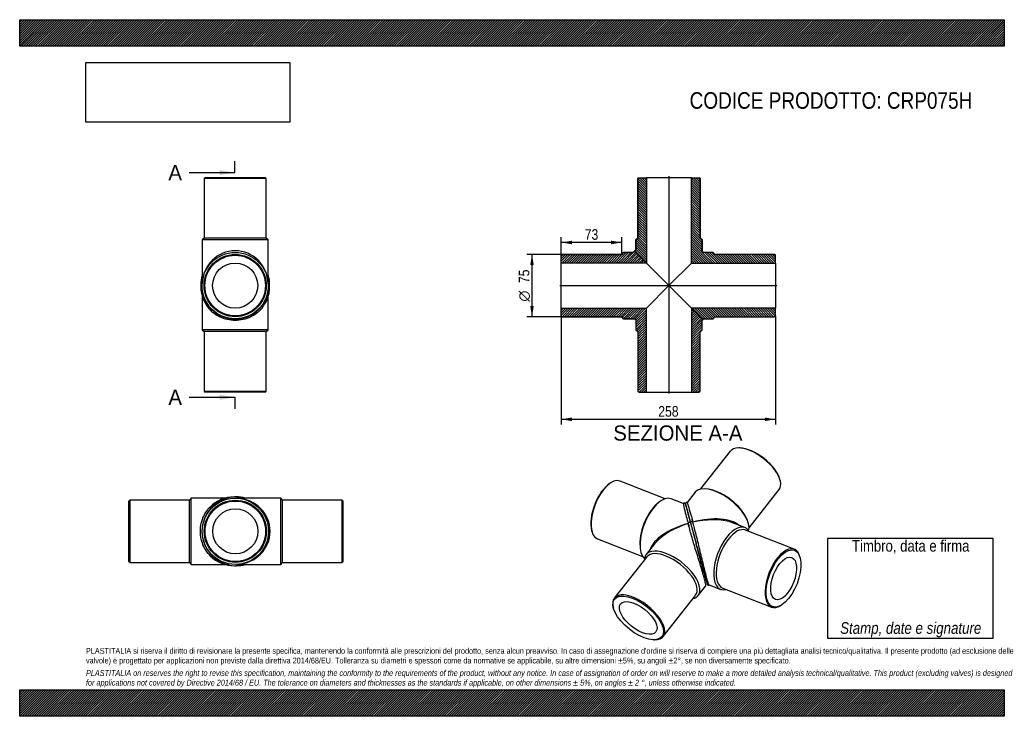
# Model space of a CAD drawing. Header units: millimetres. Extents: x 0 to 1188, y 0 to 840.
import ezdxf
from ezdxf.enums import TextEntityAlignment as Align
from ezdxf.lldxf.tags import DXFTag

# ---------------------------------------------------------------- set-up
doc = ezdxf.new("R2010")
doc.units = ezdxf.units.MM
doc.header["$LTSCALE"] = 4
for name, color, linetype in [('CRP075H', 7, 'Continuous'), ('CRP075H_MIR', 7, 'Continuous'), ('Default', 7, 'Continuous'), ('DV3_Default', 7, 'Continuous')]:
    doc.layers.add(name, color=color, linetype=linetype)
doc.styles.add('SEACAD_Arial_Narrow', font='ARIALN.TTF')
doc.styles.add('SEACAD_Solid_Edge_ANSI', font='seans.ttf')
doc.styles.add('SEACAD_Solid_Edge_ANSI1_Symbols', font='semeca1.ttf')
tags = doc.linetypes.add('CENTER2', pattern=[28.575, 19.05, -3.175, 3.175, -3.175]).pattern_tags.tags
tags[10:11] = [DXFTag(74, 4), DXFTag(75, 0), DXFTag(340, '0'), DXFTag(46, 0.0), DXFTag(50, 0.0), DXFTag(44, 0.0), DXFTag(45, 0.0)]
tags[8:9] = [DXFTag(74, 4), DXFTag(75, 0), DXFTag(340, '0'), DXFTag(46, 0.0), DXFTag(50, 0.0), DXFTag(44, 0.0), DXFTag(45, 0.0)]
tags[6:7] = [DXFTag(74, 4), DXFTag(75, 0), DXFTag(340, '0'), DXFTag(46, 0.0), DXFTag(50, 0.0), DXFTag(44, 0.0), DXFTag(45, 0.0)]
tags[4:5] = [DXFTag(74, 4), DXFTag(75, 0), DXFTag(340, '0'), DXFTag(46, 0.0), DXFTag(50, 0.0), DXFTag(44, 0.0), DXFTag(45, 0.0)]
doc.dimstyles.new('Plastitalia', dxfattribs={"dimtxt": 12.8, "dimasz": 12.8, "dimexe": 6.4, "dimexo": 0, "dimgap": 3.2, "dimtad": 1, "dimdec": 0, "dimtxsty": 'SEACAD_Arial_Narrow', "dimblk1": '_SE_FILLED', "dimblk2": '_SE_FILLED', "dimsah": 1, "dimcen": 6.4, "dimadec": 0, "dimazin": 0, "dimtfac": 0.7, "dimtdec": 1, "dimtmove": 0, "dimatfit": 3, "dimfxl": 1, "dimtolj": 1, "dimarcsym": 0})
picture_1 = doc.add_image_def('image1.jpg', size_in_pixel=(4302, 1260))

# ---------------------------------------------------------------- blocks, each defined once
blk = doc.blocks.new('SE')
at = {"layer": 'CRP075H', "color": 7, "linetype": 'Continuous'}
for p, q in [((220, 507.3), (220, 465.9)), ((300, 465.9), (300, 507.3)), ((300, 465.9), (220, 465.9)), ((220, 465.9), (222.5, 463.9)), ((297.5, 463.9), (222.5, 463.9)), ((222.5, 463.9), (222.5, 391.9)), ((297.5, 463.9), (300, 465.9)), ((297.5, 391.9), (297.5, 463.9)), ((222.5, 391.9), (297.5, 391.9)), ((222.5, 391.9), (223.5, 390.9)), ((296.5, 390.9), (223.5, 390.9)), ((296.5, 390.9), (297.5, 391.9))]:
    blk.add_line(p, q, dxfattribs=at)
for centre, start, end in [((260, 519), 177.8629, 180.8429), ((260, 518.4), 180.0054, 226.0197), ((260.1, 518.4), 315.428, 359.9944), ((260, 519), 359.1571, 2.2027)]:
    blk.add_arc(centre, 41.5, start, end, dxfattribs=at)
for centre, major_axis, start_param, end_param in [((220, 518.4), (1.5, 0), 2.988963, 3.143587), ((300, 518.4), (-1.5, 0), 3.139598, 3.317036)]:
    blk.add_ellipse(centre, major_axis=major_axis, ratio=0.707107, start_param=start_param, end_param=end_param, dxfattribs=at)
blk.add_open_spline([(289.6, 489.2), (288.4, 488), (287.1, 486.8), (283.4, 484.1), (281, 482.6), (275.7, 480.1), (272.7, 479.1), (266.5, 477.7), (263.3, 477.3), (256.8, 477.3), (253.6, 477.7), (247.4, 479), (244.5, 480.1), (239.1, 482.6), (236.7, 484), (233.3, 486.6), (232.2, 487.5), (231.2, 488.5)], degree=3, knots=[0.2707126, 0.2707126, 0.2707126, 0.2707126, 0.3125, 0.3125, 0.375, 0.375, 0.4375, 0.4375, 0.5, 0.5, 0.5625, 0.5625, 0.625, 0.625, 0.6875, 0.6875, 0.7212493, 0.7212493, 0.7212493, 0.7212493], dxfattribs=at)
at = {"layer": 'CRP075H_MIR', "color": 7, "linetype": 'Continuous'}
for p, q in [((223.5, 649.4), (222.5, 648.4)), ((297.5, 648.4), (222.5, 648.4)), ((222.5, 648.4), (222.5, 576.4)), ((296.5, 649.4), (223.5, 649.4)), ((297.5, 648.4), (296.5, 649.4)), ((297.5, 576.4), (297.5, 648.4)), ((222.5, 576.4), (220, 574.4)), ((300, 574.4), (220, 574.4)), ((220, 574.4), (220, 523.7)), ((297.5, 576.4), (222.5, 576.4)), ((300, 574.4), (297.5, 576.4)), ((300, 523.7), (300, 574.4)), ((220.1, 521.6), (220.1, 521.6)), ((220.1, 521.5), (220.1, 521.6)), ((300, 521.6), (300, 521.6)), ((300, 521.6), (300, 521.5))]:
    blk.add_line(p, q, dxfattribs=at)
for radius in [40, 37.5, 36.5, 27.2]:
    blk.add_circle((260, 519.4), radius, dxfattribs=at)
for centre, radius, start, end in [((260.8, 520.5), 42.3, 164.711, 180.0459), ((259.3, 520.5), 42.3, 359.9453, 15.2732), ((260, 520.5), 41.5, 179.9978, 0.0022)]:
    blk.add_arc(centre, radius, start, end, dxfattribs=at)
for centre, major_axis, ratio, start_param, end_param in [((260, 519.4), (0, -42), 0.952381, 1.622542, 4.660643), ((220, 520.5), (1.5, 0), 0.707107, 1.534202, 3.139601), ((300, 520.5), (-1.5, 0), 0.707107, 3.143584, 4.748983)]:
    blk.add_ellipse(centre, major_axis=major_axis, ratio=ratio, start_param=start_param, end_param=end_param, dxfattribs=at)
for points in [[(220, 523.7), (220, 523), (220.1, 522.3), (220.1, 521.6)], [(300, 521.6), (300, 522.3), (300, 523), (300, 523.7)]]:
    blk.add_open_spline(points, degree=3, dxfattribs=at)
blk = doc.blocks.new('SE1')
at = {"layer": 'CRP075H', "color": 7, "linetype": 'Continuous'}
for p, q in [((206.7, 263.1), (204.7, 260.6)), ((206.7, 183.1), (206.7, 263.1)), ((248.1, 263.1), (206.7, 263.1)), ((132.7, 260.6), (131.7, 259.6)), ((131.7, 186.6), (131.7, 259.6)), ((132.7, 260.6), (132.7, 185.6)), ((204.7, 260.6), (132.7, 260.6)), ((204.7, 185.6), (204.7, 260.6)), ((131.7, 186.6), (132.7, 185.6)), ((132.7, 185.6), (204.7, 185.6)), ((204.7, 185.6), (206.7, 183.1)), ((206.7, 183.1), (248.1, 183.1))]:
    blk.add_line(p, q, dxfattribs=at)
for centre, start, end in [((259.1, 223.1), 90.0054, 136.0197), ((259.7, 223.1), 87.8629, 90.8429), ((259.1, 223.1), 225.428, 269.9944), ((259.7, 223.1), 269.1571, 272.2027)]:
    blk.add_arc(centre, 41.5, start, end, dxfattribs=at)
for centre, major_axis, start_param, end_param in [((259.1, 263.1), (0, -1.5), 2.988963, 3.143587), ((259.1, 183.1), (0, 1.5), 3.139598, 3.317036)]:
    blk.add_ellipse(centre, major_axis=major_axis, ratio=0.707107, start_param=start_param, end_param=end_param, dxfattribs=at)
blk.add_open_spline([(230, 193.6), (228.8, 194.8), (227.6, 196.1), (224.8, 199.7), (223.3, 202.2), (220.8, 207.5), (219.8, 210.5), (218.4, 216.7), (218.1, 219.9), (218.1, 226.4), (218.4, 229.6), (219.8, 235.8), (220.8, 238.7), (223.3, 244.1), (224.8, 246.5), (227.4, 249.9), (228.3, 250.9), (229.3, 252)], degree=3, knots=[0.2707126, 0.2707126, 0.2707126, 0.2707126, 0.3125, 0.3125, 0.375, 0.375, 0.4375, 0.4375, 0.5, 0.5, 0.5625, 0.5625, 0.625, 0.625, 0.6875, 0.6875, 0.7212493, 0.7212493, 0.7212493, 0.7212493], dxfattribs=at)
at = {"layer": 'CRP075H_MIR', "color": 7, "linetype": 'Continuous'}
for p, q in [((262.3, 263.1), (262.4, 263.1)), ((262.3, 263.1), (262.3, 263.1)), ((315.2, 263.1), (264.4, 263.1)), ((315.2, 183.1), (315.2, 263.1)), ((317.2, 260.6), (315.2, 263.1)), ((317.2, 185.6), (317.2, 260.6)), ((389.2, 260.6), (317.2, 260.6)), ((389.2, 185.6), (389.2, 260.6)), ((390.2, 259.6), (389.2, 260.6)), ((390.2, 186.6), (390.2, 259.6)), ((262.4, 183.2), (262.3, 183.2)), ((262.3, 183.2), (262.3, 183.2)), ((264.4, 183.1), (315.2, 183.1)), ((315.2, 183.1), (317.2, 185.6)), ((317.2, 185.6), (389.2, 185.6)), ((389.2, 185.6), (390.2, 186.6))]:
    blk.add_line(p, q, dxfattribs=at)
for radius in [40, 37.5, 36.5, 27.2]:
    blk.add_circle((260.2, 223.1), radius, dxfattribs=at)
for centre, radius, start, end in [((261.3, 223.1), 41.5, 89.9978, 270.0022), ((261.3, 222.3), 42.3, 74.711, 90.0459), ((261.3, 223.9), 42.3, 269.9453, 285.2732)]:
    blk.add_arc(centre, radius, start, end, dxfattribs=at)
for centre, major_axis, ratio, start_param, end_param in [((261.3, 263.1), (0, -1.5), 0.707107, 1.534202, 3.139601), ((260.2, 223.1), (-42, 0), 0.952381, 1.622542, 4.660643), ((261.3, 183.1), (0, 1.5), 0.707107, 3.143584, 4.748983)]:
    blk.add_ellipse(centre, major_axis=major_axis, ratio=ratio, start_param=start_param, end_param=end_param, dxfattribs=at)
for points in [[(264.4, 263.1), (263.8, 263.1), (263.1, 263.1), (262.4, 263.1)], [(262.4, 183.2), (263.1, 183.2), (263.8, 183.1), (264.4, 183.1)]]:
    blk.add_open_spline(points, degree=3, dxfattribs=at)
blk = doc.blocks.new('SE3')
at = {"color": 7, "linetype": 'Continuous', "style": 'SEACAD_Solid_Edge_ANSI'}
blk.add_text('A', height=18.4, dxfattribs=at).set_placement((179.4, 664.8), align=Align.TOP_LEFT)
blk = doc.blocks.new('SE4')
at = {"color": 7, "linetype": 'Continuous', "style": 'SEACAD_Solid_Edge_ANSI'}
blk.add_text('A', height=18.4, dxfattribs=at).set_placement((179.4, 393.9), align=Align.TOP_LEFT)
blk = doc.blocks.new('SEANNOT_GROUP')
at = {"linetype": 'Continuous'}
blk.add_hatch(color=7, dxfattribs=at).paths.add_polyline_path([(241.3, 652.6), (259.7, 655.6), (241.3, 658.7)])
at = {"color": 7, "linetype": 'Continuous'}
blk.add_lwpolyline([(204.5, 655.6), (259.7, 655.6)], dxfattribs=at)
blk = doc.blocks.new('SEANNOT_GROUP1')
at = {"linetype": 'Continuous'}
blk.add_hatch(color=7, dxfattribs=at).paths.add_polyline_path([(241.3, 381.6), (259.7, 384.7), (241.3, 387.8)])
at = {"color": 7, "linetype": 'Continuous'}
blk.add_lwpolyline([(204.5, 384.7), (259.7, 384.7)], dxfattribs=at)
blk = doc.blocks.new('SE2')
at = {"layer": 'Default', "color": 7, "linetype": 'CENTER2'}
for p, q in [((259.7, 655.6), (259.7, 669.4)), ((259.7, 384.7), (259.7, 370.9))]:
    blk.add_line(p, q, dxfattribs=at)
at = {"layer": 'Default', "color": 7, "linetype": 'CENTER2', "const_width": 0.0001}
blk.add_lwpolyline([(259.7, 655.6), (259.7, 384.7)], dxfattribs=at)
at = {"layer": 'Default'}
for name in ['SE3', 'SEANNOT_GROUP', 'SE4', 'SEANNOT_GROUP1']:
    blk.add_blockref(name, (0, 0), dxfattribs=at)
blk = doc.blocks.new('SE5')
at = {"layer": 'CRP075H', "linetype": 'Continuous'}
h = blk.add_hatch(dxfattribs=at)
h.set_pattern_fill('LINE', scale=0.62992, angle=45, style=0)
edge = h.paths.add_edge_path()
edge.add_line((654.4, 556.9), (653.4, 555.9))
edge.add_line((653.4, 555.9), (653.4, 546.6))
edge.add_line((653.4, 546.6), (756.2, 546.6))
edge.add_line((756.2, 546.6), (742.8, 560))
edge.add_spline(control_points=[(742.8, 560), (742.8, 560.1), (742.6, 560.2), (742.4, 560.3), (742.3, 560.4), (742.1, 560.4), (741.9, 560.5), (741.7, 560.5), (741.6, 560.4), (741.3, 560.4), (741.2, 560.3), (741, 560.2), (740.9, 560.1), (740.7, 560), (740.6, 559.9), (740.5, 559.7), (740.4, 559.6), (740.4, 559.4)], knot_values=[0, 0, 0, 0, 0.125, 0.125, 0.25, 0.25, 0.375, 0.375, 0.5, 0.5, 0.625, 0.625, 0.75, 0.75, 0.875, 0.875, 1, 1, 1, 1], degree=3, periodic=0)
edge.add_line((740.4, 559.4), (728.4, 559.4))
edge.add_line((728.4, 559.4), (726.4, 556.9))
edge.add_line((726.4, 556.9), (654.4, 556.9))
h = blk.add_hatch(dxfattribs=at)
h.set_pattern_fill('LINE', scale=0.62992, angle=45, style=0)
edge = h.paths.add_edge_path()
edge.add_line((726.4, 481.9), (728.4, 479.4))
edge.add_line((728.4, 479.4), (741.4, 479.4))
edge.add_spline(control_points=[(741.4, 479.4), (741.6, 479.4), (741.7, 479.4), (741.9, 479.4), (742.1, 479.3), (742.3, 479.2), (742.4, 479.2), (742.6, 479), (742.7, 478.9), (743, 478.7), (743.2, 478.4), (743.4, 478), (743.4, 477.7), (743.4, 477.4)], knot_values=[0, 0, 0, 0, 0.125, 0.125, 0.25, 0.25, 0.375, 0.375, 0.5, 0.5, 0.75, 0.75, 1, 1, 1, 1], degree=3, periodic=0)
edge.add_line((743.4, 477.4), (743.4, 465.9))
edge.add_line((743.4, 465.9), (745.9, 463.9))
edge.add_line((745.9, 463.9), (745.9, 391.9))
edge.add_line((745.9, 391.9), (746.9, 390.9))
edge.add_line((746.9, 390.9), (756.2, 390.9))
edge.add_line((756.2, 390.9), (756.2, 492.2))
edge.add_line((756.2, 492.2), (653.4, 492.2))
edge.add_line((653.4, 492.2), (653.4, 482.9))
edge.add_line((653.4, 482.9), (654.4, 481.9))
edge.add_line((654.4, 481.9), (726.4, 481.9))
h = blk.add_hatch(dxfattribs=at)
h.set_pattern_fill('LINE', scale=0.62992, angle=45, style=0)
edge = h.paths.add_edge_path()
edge.add_line((820.9, 391.9), (820.9, 463.9))
edge.add_line((820.9, 463.9), (823.4, 465.9))
edge.add_line((823.4, 465.9), (823.4, 477.3))
edge.add_spline(control_points=[(823.4, 477.3), (823.6, 477.5), (823.7, 477.6), (823.8, 478), (823.9, 478.2), (823.9, 478.5), (823.9, 478.6), (823.8, 478.8), (823.8, 478.9), (823.7, 479), (823.7, 479.1), (823.6, 479.3), (823.5, 479.4), (823.4, 479.4)], knot_values=[0, 0, 0, 0, 0.25, 0.25, 0.5, 0.5, 0.625, 0.625, 0.75, 0.75, 0.875, 0.875, 1, 1, 1, 1], degree=3, periodic=0)
edge.add_line((823.4, 479.4), (810.6, 492.2))
edge.add_line((810.6, 492.2), (810.6, 390.9))
edge.add_line((810.6, 390.9), (819.9, 390.9))
edge.add_line((819.9, 390.9), (820.9, 391.9))
at = {"layer": 'CRP075H_MIR', "linetype": 'Continuous'}
h = blk.add_hatch(dxfattribs=at)
h.set_pattern_fill('LINE', scale=0.62992, angle=135, style=0)
edge = h.paths.add_edge_path()
edge.add_line((745.9, 576.4), (743.4, 574.4))
edge.add_line((743.4, 574.4), (743.4, 562.5))
edge.add_spline(control_points=[(743.4, 562.5), (743.3, 562.5), (743.2, 562.4), (743, 562.3), (742.9, 562.2), (742.7, 562), (742.6, 561.9), (742.5, 561.7), (742.5, 561.5), (742.4, 561.3), (742.4, 561.2), (742.4, 560.9), (742.4, 560.8), (742.5, 560.5), (742.5, 560.4), (742.7, 560.2), (742.8, 560.1), (742.8, 560)], knot_values=[0, 0, 0, 0, 0.125, 0.125, 0.25, 0.25, 0.375, 0.375, 0.5, 0.5, 0.625, 0.625, 0.75, 0.75, 0.875, 0.875, 1, 1, 1, 1], degree=3, periodic=0)
edge.add_line((742.8, 560), (756.2, 546.6))
edge.add_line((756.2, 546.6), (756.2, 649.4))
edge.add_line((756.2, 649.4), (746.9, 649.4))
edge.add_line((746.9, 649.4), (745.9, 648.4))
edge.add_line((745.9, 648.4), (745.9, 576.4))
h = blk.add_hatch(dxfattribs=at)
h.set_pattern_fill('LINE', scale=0.629921, angle=135, style=0)
edge = h.paths.add_edge_path()
edge.add_line((820.9, 648.4), (819.9, 649.4))
edge.add_line((819.9, 649.4), (810.6, 649.4))
edge.add_line((810.6, 649.4), (810.6, 546.6))
edge.add_line((810.6, 546.6), (911.9, 546.6))
edge.add_line((911.9, 546.6), (911.9, 555.9))
edge.add_line((911.9, 555.9), (910.9, 556.9))
edge.add_line((910.9, 556.9), (838.9, 556.9))
edge.add_line((838.9, 556.9), (836.9, 559.4))
edge.add_line((836.9, 559.4), (825.4, 559.4))
edge.add_spline(control_points=[(825.4, 559.4), (825.3, 559.4), (825.2, 559.4), (824.9, 559.5), (824.8, 559.5), (824.5, 559.6), (824.4, 559.7), (824.2, 559.8), (824.1, 559.9), (823.8, 560.2), (823.7, 560.4), (823.5, 560.9), (823.4, 561.2), (823.4, 561.4)], knot_values=[0, 0, 0, 0, 0.125, 0.125, 0.25, 0.25, 0.375, 0.375, 0.5, 0.5, 0.75, 0.75, 1, 1, 1, 1], degree=3, periodic=0)
edge.add_line((823.4, 561.4), (823.4, 574.4))
edge.add_line((823.4, 574.4), (820.9, 576.4))
edge.add_line((820.9, 576.4), (820.9, 648.4))
h = blk.add_hatch(dxfattribs=at)
h.set_pattern_fill('LINE', scale=0.629921, angle=135, style=0)
edge = h.paths.add_edge_path()
edge.add_line((838.9, 481.9), (910.9, 481.9))
edge.add_line((910.9, 481.9), (911.9, 482.9))
edge.add_line((911.9, 482.9), (911.9, 492.2))
edge.add_line((911.9, 492.2), (810.6, 492.2))
edge.add_line((810.6, 492.2), (823.4, 479.4))
edge.add_spline(control_points=[(823.4, 479.4), (823.6, 479.3), (823.7, 479.2), (824, 479.1), (824.1, 479), (824.3, 479), (824.4, 479), (824.6, 479), (824.7, 479), (824.9, 479), (825, 479.1), (825.2, 479.1), (825.2, 479.2), (825.4, 479.3), (825.5, 479.4), (825.5, 479.4)], knot_values=[0, 0, 0, 0, 0.25, 0.25, 0.375, 0.375, 0.5, 0.5, 0.625, 0.625, 0.75, 0.75, 0.875, 0.875, 1, 1, 1, 1], degree=3, periodic=0)
edge.add_line((825.5, 479.4), (836.9, 479.4))
edge.add_line((836.9, 479.4), (838.9, 481.9))
at = {"layer": 'CRP075H', "color": 7, "linetype": 'Continuous'}
for p, q in [((726.4, 556.9), (728.4, 559.4)), ((728.4, 559.4), (726.4, 556.9)), ((728.4, 559.4), (728.4, 559.4)), ((728.4, 559.4), (740.4, 559.4)), ((740.4, 559.4), (728.4, 559.4)), ((756.2, 546.6), (742.8, 560)), ((653.4, 555.9), (654.4, 556.9)), ((654.4, 556.9), (653.4, 555.9)), ((653.4, 555.9), (653.4, 555.9)), ((653.4, 546.6), (653.4, 555.9)), ((653.4, 492.2), (653.4, 546.6)), ((756.2, 546.6), (653.4, 546.6)), ((654.4, 556.9), (654.4, 556.9)), ((654.4, 556.9), (726.4, 556.9)), ((726.4, 556.9), (654.4, 556.9)), ((726.4, 556.9), (726.4, 556.9)), ((783.4, 519.4), (756.2, 546.6)), ((756.2, 492.2), (783.4, 519.4)), ((810.6, 492.2), (783.4, 519.4)), ((653.4, 482.9), (653.4, 492.2)), ((653.4, 492.2), (756.2, 492.2)), ((756.2, 390.9), (756.2, 492.2)), ((810.6, 492.2), (810.6, 390.9)), ((823.4, 479.4), (810.6, 492.2)), ((653.4, 482.9), (653.4, 482.9)), ((654.4, 481.9), (653.4, 482.9)), ((653.4, 482.9), (654.4, 481.9)), ((654.4, 481.9), (654.4, 481.9)), ((726.4, 481.9), (654.4, 481.9)), ((654.4, 481.9), (726.4, 481.9)), ((726.4, 481.9), (726.4, 481.9)), ((728.4, 479.4), (726.4, 481.9)), ((726.4, 481.9), (728.4, 479.4)), ((728.4, 479.4), (728.4, 479.4)), ((741.4, 479.4), (728.4, 479.4)), ((728.4, 479.4), (741.4, 479.4)), ((741.4, 479.4), (741.4, 479.4)), ((743.4, 477.4), (743.4, 477.4)), ((743.4, 477.4), (743.4, 465.9)), ((743.4, 477.4), (743.4, 465.9)), ((823.4, 465.9), (823.4, 477.3)), ((823.4, 465.9), (823.4, 477.3)), ((743.4, 465.9), (743.4, 465.9)), ((743.4, 465.9), (745.9, 463.9)), ((743.4, 465.9), (745.9, 463.9)), ((745.9, 463.9), (745.9, 463.9)), ((745.9, 463.9), (745.9, 391.9)), ((745.9, 463.9), (745.9, 391.9)), ((820.9, 463.9), (823.4, 465.9)), ((820.9, 463.9), (823.4, 465.9)), ((820.9, 463.9), (820.9, 463.9)), ((820.9, 391.9), (820.9, 463.9)), ((820.9, 391.9), (820.9, 463.9)), ((823.4, 465.9), (823.4, 465.9)), ((745.9, 391.9), (745.9, 391.9)), ((746.9, 390.9), (745.9, 391.9)), ((745.9, 391.9), (746.9, 390.9)), ((746.9, 390.9), (746.9, 390.9)), ((746.9, 390.9), (756.2, 390.9)), ((756.2, 390.9), (810.6, 390.9)), ((810.6, 390.9), (819.9, 390.9)), ((820.9, 391.9), (819.9, 390.9)), ((819.9, 390.9), (820.9, 391.9)), ((819.9, 390.9), (819.9, 390.9)), ((820.9, 391.9), (820.9, 391.9))]:
    blk.add_line(p, q, dxfattribs=at)
for centre, radius, start, end in [((2773.8, 2495.3), 2807.5, 223.5919882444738, 223.5920413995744), ((1537.8, 1271.7), 1068.4, 228.0363, 228.0365)]:
    blk.add_arc(centre, radius, start, end, dxfattribs=at)
for points, knots in [([(740.4, 559.4), (740.4, 559.6), (740.5, 559.7), (740.6, 559.9), (740.7, 560), (740.9, 560.1), (741, 560.2), (741.2, 560.3), (741.3, 560.4), (741.6, 560.4), (741.7, 560.5), (741.9, 560.5), (742.1, 560.4), (742.3, 560.4), (742.4, 560.3), (742.6, 560.2), (742.8, 560.1), (742.8, 560)], [0, 0, 0, 0, 0.125, 0.125, 0.25, 0.25, 0.375, 0.375, 0.5, 0.5, 0.625, 0.625, 0.75, 0.75, 0.875, 0.875, 1, 1, 1, 1]), ([(742.3, 560.3), (742.1, 560.4), (741.9, 560.4), (741.4, 560.4), (741.1, 560.2), (740.8, 560), (740.6, 559.8), (740.4, 559.5), (740.4, 559.4), (740.4, 559.3)], [0, 0, 0, 0, 0.186324, 0.360061, 0.516245, 0.653046, 0.783481, 0.946318, 1, 1, 1, 1]), ([(741.4, 479.4), (741.6, 479.4), (741.7, 479.4), (741.9, 479.4), (742.1, 479.3), (742.3, 479.2), (742.4, 479.2), (742.6, 479), (742.7, 478.9), (743, 478.7), (743.2, 478.4), (743.4, 478), (743.4, 477.7), (743.4, 477.4)], [0, 0, 0, 0, 0.125, 0.125, 0.25, 0.25, 0.375, 0.375, 0.5, 0.5, 0.75, 0.75, 1, 1, 1, 1]), ([(823.4, 479.4), (823.5, 479.4), (823.6, 479.3), (823.7, 479.1), (823.7, 479), (823.8, 478.9), (823.8, 478.8), (823.9, 478.6), (823.9, 478.5), (823.9, 478.2), (823.8, 478), (823.7, 477.6), (823.6, 477.5), (823.4, 477.3)], [0, 0, 0, 0, 0.125, 0.125, 0.25, 0.25, 0.375, 0.375, 0.5, 0.5, 0.75, 0.75, 1, 1, 1, 1])]:
    blk.add_open_spline(points, degree=3, knots=knots, dxfattribs=at)
at = {"layer": 'CRP075H_MIR', "color": 7, "linetype": 'Continuous'}
for p, q in [((745.9, 648.4), (746.9, 649.4)), ((746.9, 649.4), (745.9, 648.4)), ((745.9, 648.4), (745.9, 648.4)), ((745.9, 576.4), (745.9, 648.4)), ((745.9, 648.4), (745.9, 576.4)), ((746.9, 649.4), (746.9, 649.4)), ((746.9, 649.4), (756.2, 649.4)), ((810.6, 649.4), (756.2, 649.4)), ((756.2, 649.4), (756.2, 546.6)), ((810.6, 649.4), (819.9, 649.4)), ((810.6, 546.6), (810.6, 649.4)), ((819.9, 649.4), (819.9, 649.4)), ((819.9, 649.4), (820.9, 648.4)), ((820.9, 648.4), (819.9, 649.4)), ((820.9, 648.4), (820.9, 648.4)), ((820.9, 648.4), (820.9, 576.4)), ((820.9, 576.4), (820.9, 648.4)), ((743.4, 574.4), (745.9, 576.4)), ((745.9, 576.4), (743.4, 574.4)), ((743.4, 574.4), (743.4, 574.4)), ((743.4, 562.5), (743.4, 574.4)), ((743.4, 574.4), (743.4, 562.5)), ((745.9, 576.4), (745.9, 576.4)), ((820.9, 576.4), (820.9, 576.4)), ((820.9, 576.4), (823.4, 574.4)), ((823.4, 574.4), (820.9, 576.4)), ((823.4, 574.4), (823.4, 574.4)), ((823.4, 574.4), (823.4, 561.4)), ((823.4, 561.4), (823.4, 574.4)), ((742.8, 560), (756.2, 546.6)), ((823.4, 561.4), (823.4, 561.4)), ((825.4, 559.4), (825.4, 559.4)), ((836.9, 559.4), (825.4, 559.4)), ((836.9, 559.4), (825.4, 559.4)), ((836.9, 559.4), (836.9, 559.4)), ((838.9, 556.9), (836.9, 559.4)), ((838.9, 556.9), (836.9, 559.4)), ((783.4, 519.4), (756.2, 546.6)), ((810.6, 546.6), (783.4, 519.4)), ((810.6, 546.6), (911.9, 546.6)), ((838.9, 556.9), (838.9, 556.9)), ((910.9, 556.9), (838.9, 556.9)), ((910.9, 556.9), (838.9, 556.9)), ((910.9, 556.9), (910.9, 556.9)), ((910.9, 556.9), (911.9, 555.9)), ((911.9, 555.9), (910.9, 556.9)), ((911.9, 555.9), (911.9, 555.9)), ((911.9, 546.6), (911.9, 555.9)), ((911.9, 546.6), (911.9, 492.2)), ((810.6, 492.2), (783.4, 519.4)), ((911.9, 492.2), (810.6, 492.2)), ((810.6, 492.2), (823.4, 479.4)), ((911.9, 482.9), (911.9, 492.2)), ((825.5, 479.4), (836.9, 479.4)), ((825.5, 479.4), (836.9, 479.4)), ((836.9, 479.4), (838.9, 481.9)), ((836.9, 479.4), (838.9, 481.9)), ((836.9, 479.4), (836.9, 479.4)), ((838.9, 481.9), (838.9, 481.9)), ((838.9, 481.9), (910.9, 481.9)), ((838.9, 481.9), (910.9, 481.9)), ((911.9, 482.9), (910.9, 481.9)), ((910.9, 481.9), (911.9, 482.9)), ((910.9, 481.9), (910.9, 481.9)), ((911.9, 482.9), (911.9, 482.9))]:
    blk.add_line(p, q, dxfattribs=at)
for centre, radius, start, end in [((743.9, 561), 1.48, 106.3433, 198.1686), ((-1192.4, -1470.9), 2807.5, 46.40795860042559, 46.40801175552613), ((31.1, -234.9), 1068.4, 41.9635, 41.9637)]:
    blk.add_arc(centre, radius, start, end, dxfattribs=at)
for points, knots in [([(742.8, 560), (742.8, 560.1), (742.7, 560.2), (742.5, 560.4), (742.5, 560.5), (742.4, 560.8), (742.4, 560.9), (742.4, 561.2), (742.4, 561.3), (742.5, 561.5), (742.5, 561.7), (742.6, 561.9), (742.7, 562), (742.9, 562.2), (743, 562.3), (743.2, 562.4), (743.3, 562.5), (743.4, 562.5)], [0, 0, 0, 0, 0.125, 0.125, 0.25, 0.25, 0.375, 0.375, 0.5, 0.5, 0.625, 0.625, 0.75, 0.75, 0.875, 0.875, 1, 1, 1, 1]), ([(825.4, 559.4), (825.3, 559.4), (825.2, 559.4), (824.9, 559.5), (824.8, 559.5), (824.5, 559.6), (824.4, 559.7), (824.2, 559.8), (824.1, 559.9), (823.8, 560.2), (823.7, 560.4), (823.5, 560.9), (823.4, 561.2), (823.4, 561.4)], [0, 0, 0, 0, 0.125, 0.125, 0.25, 0.25, 0.375, 0.375, 0.5, 0.5, 0.75, 0.75, 1, 1, 1, 1]), ([(825.5, 479.4), (825.5, 479.4), (825.4, 479.3), (825.2, 479.2), (825.2, 479.1), (825, 479.1), (824.9, 479), (824.7, 479), (824.6, 479), (824.4, 479), (824.3, 479), (824.1, 479), (824, 479.1), (823.7, 479.2), (823.6, 479.3), (823.4, 479.4)], [0, 0, 0, 0, 0.125, 0.125, 0.25, 0.25, 0.375, 0.375, 0.5, 0.5, 0.625, 0.625, 0.75, 0.75, 1, 1, 1, 1])]:
    blk.add_open_spline(points, degree=3, knots=knots, dxfattribs=at)
blk.add_open_spline([(742.6, 560.7), (742.5, 560.7), (742.5, 560.6), (742.5, 560.6)], degree=3, dxfattribs=at)
at = {"layer": 'DV3_Default', "color": 7, "linetype": 'CENTER2'}
for p, q in [((783.4, 651.2), (783.4, 389.2)), ((651.7, 519.4), (913.7, 519.4))]:
    blk.add_line(p, q, dxfattribs=at)
blk = doc.blocks.new('SE6')
at = {"layer": 'CRP075H', "color": 7, "linetype": 'Continuous'}
for p, q in [((713.3, 281.7), (712.4, 281.1)), ((778.9, 262.4), (724.5, 283.7)), ((800.7, 256.5), (786, 262.3)), ((770.2, 257.2), (768.6, 255.8)), ((806.5, 232.5), (806.5, 232.5)), ((690.1, 223.9), (690.3, 222.9)), ((697.1, 213.8), (751.6, 192.5)), ((748.5, 204.4), (748.7, 202.3)), ((765.8, 207.8), (755.9, 195.2)), ((756.7, 192.3), (717.4, 142.5)), ((818.7, 145.7), (828, 157.5)), ((776.3, 96.1), (815.6, 145.8)), ((716.1, 131.4), (716.4, 130.4)), ((764.7, 92.2), (765.8, 92.2))]:
    blk.add_line(p, q, dxfattribs=at)
for centre, radius, start, end in [((1911.7, 539.9), 1144.2, 194.4061, 195.5285), ((9762.4, 2652.8), 9274.2, 195.0118, 195.12259), ((5507.1, 1448.5), 4852, 195.241, 195.3691)]:
    blk.add_arc(centre, radius, start, end, dxfattribs=at)
for centre, major_axis, ratio, start_param, end_param in [((710.8, 248.8), (-13.7, -34.9), 0.47604, 3.141593, 6.283185), ((710, 249.1), (13.3, 34), 0.47604, 0.571993, 2.569599), ((771.4, 225.1), (-14.6, -37.2), 0.47604, 3.141593, 6.096277), ((769.8, 225.7), (-13.7, -34.9), 0.47604, 3.884778, 5.54), ((816.5, 207.4), (8.9, -32.7), 0.001558, 3.47194, 3.785508), ((816.5, 207.4), (56.3, 13.9), 0.463049, 1.634307, 2.867387), ((816.5, 207.4), (55.6, 16.5), 0.463072, 1.612999, 2.455436), ((807.9, 232.9), (1.45, 0.39), 0.671516, 0.002303, 3.18049), ((816.5, 207.4), (55.6, 16.5), 0.463072, -3.82775, -3.722178), ((787.3, 170.4), (31.4, -24.8), 0.473626, 0, 3.497014), ((786.2, 169.1), (29.4, -23.2), 0.473626, 0, 3.141593), ((746.9, 119.3), (-29.4, 23.2), 0.473626, 2.573805, 6.283185), ((787.3, 170.4), (31.4, -24.8), 0.473626, 5.927764, 6.283185), ((746.9, 119.3), (-29.4, 23.2), 0.473626, 0, 0.567788)]:
    blk.add_ellipse(centre, major_axis=major_axis, ratio=ratio, start_param=start_param, end_param=end_param, dxfattribs=at)
for major_axis in [(28.6, -22.6), (21.3, -16.9)]:
    blk.add_ellipse((746.3, 118.6), major_axis=major_axis, ratio=0.473626, dxfattribs=at)
for points, degree, knots in [([(803.3, 255.8), (803.3, 256), (803.2, 256.2), (802.8, 256.7), (802.5, 256.9), (802.2, 257), (802, 257.1), (801.8, 257.1), (801.5, 257), (801.2, 256.9), (800.9, 256.7), (800.8, 256.6), (800.7, 256.5)], 3, [0.92127577, 0.92127577, 0.92127577, 0.92127577, 0.95200632, 0.96590137, 0.97826234, 0.98355306, 0.98586527, 0.98803871, 0.99013233, 0.99294724, 0.99817786, 1, 1, 1, 1]), ([(800.7, 256.5), (800.7, 256.5), (800.7, 256.4), (800.8, 255.8), (800.9, 255.1), (801.5, 252.1), (802.2, 249.1), (803.8, 242.7), (804.6, 239.7), (805.5, 236.3)], 3, [0.6563316, 0.6563316, 0.6563316, 0.6563316, 0.6875, 0.6875, 0.75, 0.75, 0.875, 0.875, 0.9668024, 0.9668024, 0.9668024, 0.9668024]), ([(828, 157.5), (828, 157.5), (828, 157.6), (828, 158.3), (827.8, 159.1), (827.2, 161.7), (826.8, 163.4), (825.7, 167.6), (824.9, 170.1), (823.4, 175.5), (822.5, 178.5), (820.6, 184.5), (819.7, 187.7), (817.8, 193.9), (816.8, 197), (814, 206.2), (812.3, 212.1), (809.9, 220.2), (809.2, 222.8), (807.8, 227.8), (807.1, 230.2), (806.5, 232.5)], 3, [0.3479411, 0.3479411, 0.3479411, 0.3479411, 0.375, 0.375, 0.4375, 0.4375, 0.5, 0.5, 0.5625, 0.5625, 0.625, 0.625, 0.6875, 0.6875, 0.75, 0.75, 0.875, 0.875, 0.9375, 0.9375, 1, 1, 1, 1]), ([(809.4, 233.3), (809.7, 232), (810.1, 230.5), (810.5, 229.1), (810.9, 227.6), (811.7, 224.5), (812.6, 221.3), (813.5, 218.1), (814.4, 214.7), (814.9, 213), (815.3, 211.3), (815.8, 209.5), (816.3, 207.8)], 2, [0, 0, 0, 0.125, 0.125, 0.25, 0.25, 0.5, 0.5, 0.75, 0.75, 0.875, 0.875, 1, 1, 1]), ([(821.4, 189), (820.6, 191.9), (819.7, 195), (818.1, 201.2), (817.2, 204.4), (816.3, 207.6), (816.3, 207.7), (816.3, 207.8)], 3, [0, 0, 0, 0, 0.492488, 0.492488, 0.984977, 0.984977, 1, 1, 1, 1]), ([(825.7, 173), (825.1, 175.3), (824.4, 177.8), (823, 183.2), (822.2, 186), (821.4, 189)], 3, [0, 0, 0, 0, 0.5, 0.5, 1, 1, 1, 1])]:
    blk.add_open_spline(points, degree=degree, knots=knots, dxfattribs=at)
for points in [[(805.5, 236.4), (805.5, 236.3), (805.8, 235.1), (806.5, 232.8)], [(806.5, 232.8), (807.1, 230.3), (807.5, 228.9), (807.5, 228.7)]]:
    blk.add_open_spline(points, degree=3, dxfattribs=at)
at = {"layer": 'CRP075H_MIR', "color": 7, "linetype": 'Continuous'}
for p, q in [((869, 323.7), (868, 323.7)), ((857.4, 319.8), (821.1, 273.9)), ((917.6, 284.5), (917.3, 285.5)), ((833.2, 273.4), (831.1, 273.8)), ((880, 227.4), (916.3, 273.4)), ((815.1, 270.2), (805.2, 257.7)), ((803.5, 255.1), (803.8, 254)), ((804.2, 252.5), (803.8, 254)), ((804.2, 252.5), (804.7, 250.7)), ((877.6, 237.1), (876.8, 239)), ((874.8, 227.5), (860, 233.3)), ((934.5, 201.5), (875.6, 224.6)), ((941.6, 191.4), (941.4, 192.4)), ((831.7, 158.5), (845.7, 153)), ((848.2, 154.7), (907.2, 131.6)), ((918.4, 133.7), (919.3, 134.2))]:
    blk.add_line(p, q, dxfattribs=at)
for centre, radius, start, end in [((820.6, 259.9), 17.8, 192.7602, 195.7117), ((9762.4, 2652.8), 9274.2, 195.0118, 195.12259), ((4735.4, 1240.1), 4052.7, 195.2668, 195.4201), ((918.7, 186.1), 93.1, 194.6291, 196.6657)]:
    blk.add_arc(centre, radius, start, end, dxfattribs=at)
for centre, major_axis, ratio, start_param, end_param in [((886.9, 296.6), (29.4, -23.2), 0.473626, 0, 3.141593), ((887.4, 297.3), (-28.6, 22.6), 0.473626, 3.70938, 5.715398), ((846.5, 245.4), (31.4, -24.8), 0.473626, 0.18223, 3.141593), ((847.6, 246.8), (29.4, -23.2), 0.473626, 0.73719, 2.404403), ((816.5, 207.4), (-55.6, -16.5), 0.463072, 3.415387, 4.6511), ((816.5, 207.4), (-56.3, -13.9), 0.463049, 3.831407, 4.672407), ((810.8, 233.7), (1.45, 0.39), 0.671516, -0.03429, 3.143896), ((860.3, 190.3), (14.6, 37.2), 0.47604, 0, 3.497014), ((861.9, 189.6), (13.7, 34.9), 0.47604, 0, 3.141593), ((816.5, 207.4), (-56.3, -13.9), 0.463049, 3.72209, 3.831407), ((860.3, 190.3), (14.6, 37.2), 0.47604, 5.927764, 6.283185), ((920.9, 166.6), (-13.7, -34.9), 0.47604, 2.569599, 6.283185), ((920.9, 166.6), (-13.7, -34.9), 0.47604, 0, 0.571993)]:
    blk.add_ellipse(centre, major_axis=major_axis, ratio=ratio, start_param=start_param, end_param=end_param, dxfattribs=at)
for major_axis in [(13.3, 34), (9.9, 25.3)]:
    blk.add_ellipse((921.7, 166.2), major_axis=major_axis, ratio=0.47604, dxfattribs=at)
for points, degree, knots in [([(805.3, 257.7), (805.2, 257.8), (805, 257.9), (804.6, 257.9), (804.3, 257.8), (804.1, 257.7), (803.9, 257.6), (803.7, 257.4), (803.5, 257.1), (803.3, 256.8), (803.3, 256.3), (803.3, 256), (803.4, 255.5), (803.6, 254.9), (803.8, 254.2), (804, 253.4), (804.3, 252.4), (804.7, 251), (805.2, 248.8), (805.9, 246.4), (806.4, 244.5), (806.8, 243.1), (807.3, 241.3), (807.8, 239.2), (808.5, 236.6), (809, 234.7), (809.3, 233.6)], 3, [0, 0, 0, 0, 0.003671, 0.013524, 0.01873, 0.022691, 0.026645, 0.030581, 0.038643, 0.057668, 0.080851, 0.131271, 0.188055, 0.242029, 0.293148, 0.341469, 0.389179, 0.43697, 0.547963, 0.655497, 0.691602, 0.735242, 0.78761, 0.848948, 0.919633, 1, 1, 1, 1]), ([(805.2, 257.8), (805.3, 257.8), (805.3, 257.7), (805.5, 257.1), (805.8, 256.4), (806.7, 253.5), (807.6, 250.6), (809.7, 243.3), (811, 239), (812.3, 234.1)], 3, [0.6555204, 0.6555204, 0.6555204, 0.6555204, 0.6875, 0.6875, 0.75, 0.75, 0.875, 0.875, 1, 1, 1, 1]), ([(809.3, 233.6), (809.7, 232.2), (810.3, 230), (811.3, 226.4), (812.1, 223.3), (812.8, 220.7), (813.5, 218.4), (814, 216.2), (814.9, 213.1), (816, 208.9), (817.5, 203.4), (818.9, 198.3), (820.2, 193.6), (821.3, 189.4), (822.5, 185.2), (823.6, 181), (824.7, 177.1), (825.7, 173.3), (826.6, 169.8), (827.5, 166.8), (828.2, 164.2), (828.8, 162.1), (829.2, 160.5), (829.5, 159.5), (829.7, 158.9), (829.9, 158.7), (830.1, 158.5), (830.3, 158.4), (830.6, 158.3), (830.8, 158.3), (831, 158.3), (831.3, 158.3), (831.5, 158.4), (831.7, 158.5), (831.7, 158.5), (831.7, 158.5)], 3, [0, 0, 0, 0, 0.050647, 0.0951, 0.133058, 0.164366, 0.189265, 0.212763, 0.236628, 0.293517, 0.350973, 0.408271, 0.451198, 0.493989, 0.536678, 0.579236, 0.621628, 0.66393, 0.70606, 0.748202, 0.790261, 0.832656, 0.876462, 0.921091, 0.961946, 0.971435, 0.979349, 0.985393, 0.987872, 0.990088, 0.99217, 0.994641, 0.997691, 0.999401, 1, 1, 1, 1]), ([(809.4, 233.3), (809.4, 233.2), (809.5, 232.8), (809.7, 232.2), (809.8, 231.7), (810, 231.1), (810.2, 230.3), (810.5, 229.2), (811, 227.2), (811.7, 224.5), (812.4, 222.1), (813, 219.8), (813.5, 218.1), (814.1, 215.9), (814.5, 214.2), (815, 212.6), (815.3, 211.4), (815.6, 210.2), (815.9, 209), (816.2, 208.2), (816.3, 207.8)], 3, [0, 0, 0, 0, 0.024943, 0.049938, 0.074981, 0.10007, 0.125201, 0.173523, 0.250174, 0.37502, 0.500102, 0.5375, 0.642919, 0.692666, 0.785604, 0.828776, 0.871816, 0.914709, 0.957441, 1, 1, 1, 1]), ([(831.7, 158.5), (831.7, 158.5), (831.6, 158.6), (831.3, 159.2), (831, 160), (830.2, 162.5), (829.7, 164.2), (828.6, 168.4), (827.9, 170.9), (826.5, 176.4), (825.8, 179.4), (824.3, 185.5), (823.5, 188.7), (822, 195.1), (821.2, 198.2), (819, 207.5), (817.6, 213.5), (815.5, 221.7), (814.8, 224.4), (813.9, 228), (813.6, 229.1), (813.3, 230.2)], 3, [0.3485985, 0.3485985, 0.3485985, 0.3485985, 0.375, 0.375, 0.4375, 0.4375, 0.5, 0.5, 0.5625, 0.5625, 0.625, 0.625, 0.6875, 0.6875, 0.75, 0.75, 0.875, 0.875, 0.9375, 0.9375, 0.9654531, 0.9654531, 0.9654531, 0.9654531]), ([(821.4, 189), (820.8, 191.2), (820.1, 193.6), (819.5, 195.9), (818.9, 198.3), (818.2, 200.6), (817.6, 203), (816.9, 205.4), (816.3, 207.8)], 2, [0, 0, 0, 0.25, 0.25, 0.5, 0.5, 0.75, 0.75, 1, 1, 1]), ([(825.7, 173), (825.3, 174.7), (824.8, 176.6), (824.2, 178.5), (823.7, 180.5), (823.1, 182.5), (822.6, 184.6), (822, 186.8), (821.4, 189)], 2, [0, 0, 0, 0.25, 0.25, 0.5, 0.5, 0.75, 0.75, 1, 1, 1])]:
    blk.add_open_spline(points, degree=degree, knots=knots, dxfattribs=at)
for points in [[(812.2, 234.3), (811.5, 236.7), (811.2, 237.9), (811.2, 238)], [(813.3, 230.3), (813.2, 230.5), (812.9, 231.8), (812.2, 234.3)]]:
    blk.add_open_spline(points, degree=3, dxfattribs=at)
blk = doc.blocks.new('GDimGGroup')
at = {"layer": 'Default', "linetype": 'Continuous'}
for points in [[(616, 544.1), (620.3, 544.1), (618.1, 556.9)], [(616, 494.7), (618.1, 481.9), (620.3, 494.7)]]:
    blk.add_hatch(color=7, dxfattribs=at).paths.add_polyline_path(points)
at = {"layer": 'Default', "color": 7, "linetype": 'Continuous'}
for p, q in [((654.4, 556.9), (611.7, 556.9)), ((618.1, 556.9), (618.1, 481.9)), ((654.4, 481.9), (611.7, 481.9))]:
    blk.add_line(p, q, dxfattribs=at)
for s, style, p in [('75', 'SEACAD_Arial_Narrow', (602.1, 522.4)), ('O', 'SEACAD_Solid_Edge_ANSI1_Symbols', (602.1, 500.1))]:
    blk.add_text(s, height=12.8, rotation=90, dxfattribs=dict(at, style=style)).set_placement(p, align=Align.TOP_LEFT)
blk = doc.blocks.new('DMBLK33')
at = {"layer": 'Default', "linetype": 'Continuous'}
for points in [[(666.2, 573.5), (653.4, 571.4), (666.2, 569.2)], [(713.6, 573.5), (713.6, 569.2), (726.4, 571.4)]]:
    blk.add_hatch(color=7, dxfattribs=at).paths.add_polyline_path(points)
at = {"layer": 'Default', "color": 7, "linetype": 'Continuous'}
for p, q in [((653.4, 555.9), (653.4, 577.8)), ((726.4, 571.4), (653.4, 571.4)), ((726.4, 556.9), (726.4, 577.8))]:
    blk.add_line(p, q, dxfattribs=at)
at = {"layer": 'Default', "color": 7, "linetype": 'Continuous', "style": 'SEACAD_Arial_Narrow'}
blk.add_text('73', height=12.8, dxfattribs=at).set_placement((681.8, 587.4), align=Align.TOP_LEFT)
blk = doc.blocks.new('_SE_FILLED')
at = {"color": 0}
blk.add_line((0, 0), (-1, 0), dxfattribs=at)
blk.add_solid([(0, 0), (-1, -0.1665), (-1, 0.1665), (0, 0)], dxfattribs=at)
blk = doc.blocks.new('DMBLK34')
at = {"layer": 'Default', "linetype": 'Continuous'}
for points in [[(666.2, 356), (666.2, 360.3), (653.4, 358.1)], [(899.1, 356), (911.9, 358.1), (899.1, 360.3)]]:
    blk.add_hatch(color=7, dxfattribs=at).paths.add_polyline_path(points)
at = {"layer": 'Default', "color": 7, "linetype": 'Continuous'}
for p, q in [((653.4, 482.9), (653.4, 351.7)), ((911.9, 482.9), (911.9, 351.7)), ((653.4, 358.1), (911.9, 358.1))]:
    blk.add_line(p, q, dxfattribs=at)
at = {"layer": 'Default', "color": 7, "linetype": 'Continuous', "style": 'SEACAD_Arial_Narrow'}
blk.add_text('258', height=12.8, dxfattribs=at).set_placement((770.5, 374.1), align=Align.TOP_LEFT)

msp = doc.modelspace()

# ---------------------------------------------------------------- hatches: boundary and pattern name
at = {"layer": 'Default', "linetype": 'Continuous'}
h = msp.add_hatch(dxfattribs=at)
h.set_pattern_fill('LINE', scale=0.629921, angle=45, style=0)
h.paths.add_polyline_path([(1188, 808), (1188, 840), (0, 840), (0, 808)])
for points in [[(1188, 808), (1188, 840), (0, 840), (0, 808)], [(1188, 0), (1188, 32), (0, 32), (0, 0)]]:
    msp.add_hatch(color=7, dxfattribs=at).paths.add_polyline_path(points)
h = msp.add_hatch(dxfattribs=at)
h.set_pattern_fill('LINE', scale=0.629921, angle=45, style=0)
h.paths.add_polyline_path([(1188, 0), (1188, 32), (0, 32), (0, 0)])

# ---------------------------------------------------------------- linework, layer by layer
at = {"layer": 'Default', "color": 7, "linetype": 'Continuous'}
for p, q in [((0, 840), (1188, 840)), ((0, 808), (0, 840)), ((1188, 840), (1188, 808)), ((1188, 808), (0, 808)), ((1174.5, 214.3), (974.5, 214.3)), ((974.5, 214.3), (974.5, 94.3)), ((1174.5, 94.3), (1174.5, 214.3)), ((974.5, 94.3), (1174.5, 94.3)), ((0, 32), (1188, 32)), ((0, 0), (0, 32)), ((1188, 32), (1188, 0)), ((1188, 0), (0, 0))]:
    msp.add_line(p, q, dxfattribs=at)

# ---------------------------------------------------------------- block references
at = {"layer": 'Default'}
for name in ['SE2', 'SE', 'SE5', 'GDimGGroup', 'SE6', 'SE1']:
    msp.add_blockref(name, (0, 0), dxfattribs=at)

# ---------------------------------------------------------------- texts
at = {"layer": 'Default', "color": 7, "linetype": 'Continuous', "style": 'SEACAD_Solid_Edge_ANSI'}
msp.add_text('SEZIONE A-A', height=18.4, dxfattribs=at).set_placement((716.2, 350.8), align=Align.TOP_LEFT)
at = {"layer": 'Default'}
for s, insert, char_height, width, attachment_point in [('{\\fArial Narrow|b0||i0||c0|p34;\\C7;\\H20.;\\W1.;CODICE PRODOTTO: CRP075H}', (808.3, 752.6), 20, 342.023, 1), ('{\\fArial Narrow|b0||i0||c0|p34;\\C7;\\H13.82888889;\\W1.;\\T1.;Timbro, data e firma}', (1075.1, 204.2), 13.829, 209.39, 5), ('{\\fArial Narrow|b0||i0||c0|p34;\\C7;\\H14.;\\W1.;\\P}{\\fArial Narrow|b0||i1||c0|p34;\\C7;\\H14.;\\W1.;Stamp, date e signature}', (1075.1, 116), 14, 222.654, 5), ("{\\fArial Narrow|b0||i0||c0|p34;\\C7;\\H7.;\\W1.;PLASTITALIA si riserva il diritto di revisionare la presente specifica, mantenendo la conformità alle prescrizioni del prodotto, senza alcun preavviso. In caso di assegnazione d'ordine si riserva di compiere una più dettagliata analisi tecnico/qualitativa. Il presente prodotto (ad esclusione delle \\P}{\\fArial Narrow|b0||i0||c0|p34;\\C7;\\H7.;\\W1.;valvole) è progettato per applicazioni non previste dalla direttiva 2014/68/EU. Tolleranza su diametri e spessori come da normative se applicabile, su altre dimensioni ±5%, su angoli ±2°, se non diversamente specificato.\\P}{\\fArial Narrow|b0||i0||c0|p34;\\C7;\\H2.;\\W1.;   \\P}{\\fArial Narrow|b0||i1||c0|p34;\\C7;\\H7.;\\W1.;PLASTITALIA on reserves the right to revise this specification, maintaining the conformity to the requirements of the product, without any notice. In case of assignation of order on will reserve to make a more detailed analysis technical/qualitative. This product (excluding valves) is designed \\P}{\\fArial Narrow|b0||i1||c0|p34;\\C7;\\H7.;\\W1.;for applications not covered by Directive 2014/68 / EU. The tolerance on diameters and thicknesses as the standards if applicable, on other dimensions ± 5%, on angles ± 2 °, unless otherwise indicated.\\P}", (80, 82.4), 7, 1028, 1)]:
    msp.add_mtext(s, dxfattribs=dict(at, insert=insert, char_height=char_height, width=width, attachment_point=attachment_point))

# ---------------------------------------------------------------- dimensions: what is measured, and where the dimension line sits
at = {"layer": 'Default', "color": 7, "linetype": 'Continuous'}
dim = msp.add_linear_dim(base=(653.4, 571.4), p1=(726.4, 556.9), p2=(653.4, 546.6), text='\\A1;<>', dimstyle='Plastitalia', dxfattribs=at)
dim.commit()
dim.dimension.update_dxf_attribs({"geometry": 'DMBLK33', "text_midpoint": (689.9, 571.4), "dimtype": 160})
dim = msp.add_linear_dim(base=(653.426286, 358.1445254), p1=(653.426286, 482.9343669), p2=(911.926286, 482.9343669), angle=0, text='\\A1;<>', dimstyle='Plastitalia', dxfattribs=at)
dim.commit()
dim.dimension.update_dxf_attribs({"geometry": 'DMBLK34', "text_midpoint": (782.6762908, 358.1445254), "dimtype": 161})

# ---------------------------------------------------------------- pictures from other files: only their frames are drawn
image = msp.add_image(picture_1, insert=(80, 716.4), size_in_units=(245.8, 72))
image.dxf.flags = 7

doc.saveas('drawing.dxf')
